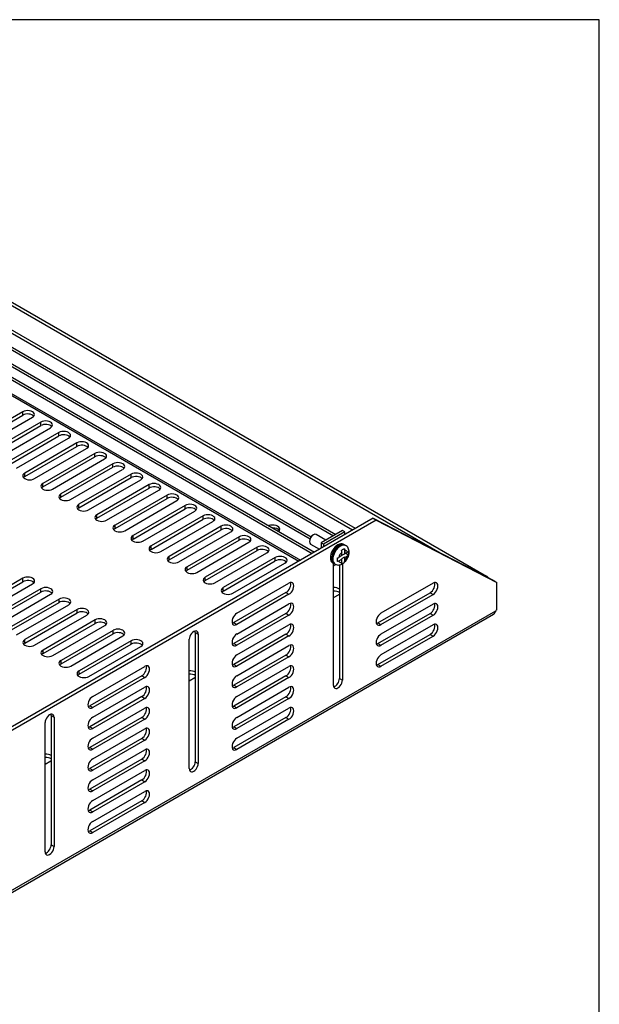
# Model space of a CAD drawing. Header units: inches. Extents: x 0 to 80, y 0 to 59.8.
# Tile 16 of 16: x 70 to 80, y 42.9 to 59.8. Entities that reach past the tile are written whole.
import ezdxf

# ---------------------------------------------------------------- set-up
doc = ezdxf.new("R2010")
doc.units = ezdxf.units.IN
doc.header["$MEASUREMENT"] = 0
for name, color, linetype in [('COM56860-2', 7, 'Continuous'), ('COM56863', 7, 'Continuous'), ('Default', 7, 'Continuous'), ('SCS19498', 7, 'Continuous')]:
    doc.layers.add(name, color=color, linetype=linetype)

# ---------------------------------------------------------------- blocks, each defined once
blk = doc.blocks.new('SE5')
at = {"layer": 'COM56860-2', "color": 7, "linetype": 'Continuous'}
for p, q in [((66.092, 57.081), (77.266, 50.63)), ((66.143, 57.111), (78.062, 50.229)), ((75.761, 51.018), (65.915, 56.702)), ((75.812, 51.047), (65.93, 56.752)), ((70.101, 53.053), (69.207, 52.537)), ((69.207, 52.478), (70.101, 52.994)), ((69.373, 52.441), (70.268, 52.957)), ((70.101, 52.994), (70.101, 53.053)), ((70.411, 52.874), (69.517, 52.358)), ((69.517, 52.299), (70.411, 52.815)), ((69.683, 52.262), (70.577, 52.778)), ((70.411, 52.815), (70.411, 52.874)), ((70.721, 52.695), (69.826, 52.179)), ((69.826, 52.12), (70.721, 52.637)), ((69.992, 52.083), (70.887, 52.599)), ((70.721, 52.637), (70.721, 52.695)), ((71.03, 52.517), (70.136, 52)), ((70.136, 51.941), (71.03, 52.458)), ((70.302, 51.904), (71.197, 52.421)), ((71.03, 52.458), (71.03, 52.517)), ((71.34, 52.338), (70.446, 51.821)), ((70.446, 51.762), (71.34, 52.279)), ((70.612, 51.725), (71.506, 52.242)), ((71.34, 52.279), (71.34, 52.338)), ((71.65, 52.159), (70.755, 51.642)), ((70.755, 51.584), (71.65, 52.1)), ((70.922, 51.547), (71.816, 52.063)), ((71.65, 52.1), (71.65, 52.159)), ((70.136, 51.941), (70.136, 52)), ((71.96, 51.98), (71.065, 51.464)), ((71.065, 51.405), (71.96, 51.921)), ((71.96, 51.921), (71.96, 51.98)), ((70.446, 51.762), (70.446, 51.821)), ((71.231, 51.368), (72.126, 51.884)), ((72.269, 51.801), (71.375, 51.285)), ((71.375, 51.226), (72.269, 51.742)), ((72.269, 51.742), (72.269, 51.801)), ((70.755, 51.584), (70.755, 51.642)), ((71.541, 51.189), (72.436, 51.705)), ((72.579, 51.622), (71.685, 51.106)), ((71.685, 51.047), (72.579, 51.564)), ((72.579, 51.564), (72.579, 51.622)), ((71.065, 51.405), (71.065, 51.464)), ((71.851, 51.01), (72.745, 51.527)), ((72.889, 51.444), (71.994, 50.927)), ((71.994, 50.868), (72.889, 51.385)), ((72.889, 51.385), (72.889, 51.444)), ((76.117, 51.224), (67.708, 46.369)), ((71.375, 51.226), (71.375, 51.285)), ((72.16, 50.831), (73.055, 51.348)), ((73.198, 51.265), (72.304, 50.748)), ((73.198, 51.206), (73.198, 51.265)), ((76.117, 51.224), (76.168, 51.194)), ((76.117, 51.224), (78.188, 50.153)), ((76.168, 51.194), (67.759, 46.339)), ((71.685, 51.047), (71.685, 51.106)), ((72.304, 50.69), (73.198, 51.206)), ((72.47, 50.652), (73.365, 51.169)), ((73.508, 51.086), (72.614, 50.57)), ((73.508, 51.027), (73.508, 51.086)), ((76.168, 51.194), (78.239, 50.124)), ((71.994, 50.868), (71.994, 50.927)), ((72.614, 50.511), (73.508, 51.027)), ((72.78, 50.474), (73.674, 50.99)), ((73.818, 50.907), (72.923, 50.391)), ((73.818, 50.848), (73.818, 50.907)), ((72.304, 50.69), (72.304, 50.748)), ((72.923, 50.332), (73.818, 50.848)), ((73.09, 50.295), (73.984, 50.811)), ((74.128, 50.728), (73.233, 50.212)), ((74.128, 50.67), (74.128, 50.728)), ((72.614, 50.511), (72.614, 50.57)), ((73.233, 50.153), (74.128, 50.67)), ((73.399, 50.116), (74.294, 50.632)), ((74.437, 50.55), (73.543, 50.033)), ((74.437, 50.491), (74.437, 50.55)), ((72.923, 50.332), (72.923, 50.391)), ((73.543, 49.974), (74.437, 50.491)), ((73.709, 49.937), (74.603, 50.454)), ((75.435, 48.355), (75.435, 50.452)), ((75.538, 50.424), (75.538, 48.474)), ((75.589, 50.443), (75.589, 48.444)), ((73.233, 50.153), (73.233, 50.212)), ((78.052, 50.224), (78.062, 50.229)), ((70.104, 50.194), (69.21, 49.677)), ((69.21, 49.618), (70.104, 50.135)), ((69.376, 49.581), (70.27, 50.098)), ((70.104, 50.135), (70.104, 50.194)), ((73.543, 49.974), (73.543, 50.033)), ((73.777, 49.594), (74.671, 50.111)), ((77.146, 50.109), (76.251, 49.592)), ((78.188, 50.153), (78.239, 50.124)), ((78.239, 49.653), (78.239, 50.124)), ((70.414, 50.015), (69.519, 49.498)), ((69.519, 49.44), (70.414, 49.956)), ((69.686, 49.402), (70.58, 49.919)), ((70.414, 49.956), (70.414, 50.015)), ((74.62, 49.948), (73.726, 49.432)), ((74.671, 49.919), (73.777, 49.402)), ((74.62, 49.948), (74.671, 49.919)), ((75.435, 49.861), (75.533, 49.917)), ((76.2, 49.43), (77.095, 49.946)), ((76.251, 49.401), (77.146, 49.917)), ((77.095, 49.946), (77.146, 49.917)), ((70.724, 49.836), (69.829, 49.32)), ((69.829, 49.261), (70.724, 49.777)), ((69.995, 49.224), (70.89, 49.74)), ((70.724, 49.777), (70.724, 49.836)), ((73.777, 49.236), (74.671, 49.753)), ((77.146, 49.751), (76.251, 49.235)), ((68.266, 43.889), (78.224, 49.637)), ((68.266, 43.852), (78.185, 49.578)), ((71.033, 49.657), (70.139, 49.141)), ((70.139, 49.082), (71.033, 49.598)), ((70.305, 49.045), (71.199, 49.561)), ((71.033, 49.598), (71.033, 49.657)), ((74.62, 49.59), (73.726, 49.074)), ((74.671, 49.561), (73.777, 49.045)), ((74.62, 49.59), (74.671, 49.561)), ((76.2, 49.072), (77.095, 49.589)), ((76.251, 49.043), (77.146, 49.559)), ((77.095, 49.589), (77.146, 49.559)), ((71.343, 49.478), (70.449, 48.962)), ((70.449, 48.903), (71.343, 49.42)), ((70.615, 48.866), (71.509, 49.382)), ((71.343, 49.42), (71.343, 49.478)), ((73.726, 49.432), (73.777, 49.402)), ((73.777, 48.879), (74.671, 49.395)), ((76.2, 49.43), (76.251, 49.401)), ((77.146, 49.394), (76.251, 48.877)), ((71.653, 49.3), (70.758, 48.783)), ((70.758, 48.724), (71.653, 49.241)), ((70.924, 48.687), (71.819, 49.204)), ((71.653, 49.241), (71.653, 49.3)), ((73.063, 49.265), (73.063, 47.045)), ((73.063, 49.265), (73.114, 49.236)), ((73.114, 49.236), (73.114, 47.015)), ((74.62, 49.233), (73.726, 48.716)), ((74.671, 49.203), (73.777, 48.687)), ((74.62, 49.233), (74.671, 49.203)), ((76.2, 48.715), (77.095, 49.231)), ((76.251, 48.685), (77.146, 49.202)), ((77.095, 49.231), (77.146, 49.202)), ((70.139, 49.082), (70.139, 49.141)), ((71.962, 49.121), (71.068, 48.604)), ((71.068, 48.545), (71.962, 49.062)), ((71.234, 48.508), (72.129, 49.025)), ((71.962, 49.062), (71.962, 49.121)), ((72.96, 46.926), (72.96, 49.147)), ((73.726, 49.074), (73.777, 49.045)), ((73.777, 48.521), (74.671, 49.038)), ((76.2, 49.072), (76.251, 49.043)), ((70.449, 48.903), (70.449, 48.962)), ((74.62, 48.875), (73.726, 48.359)), ((74.62, 48.875), (74.671, 48.846)), ((70.758, 48.724), (70.758, 48.783)), ((71.302, 48.165), (72.196, 48.682)), ((73.726, 48.716), (73.777, 48.687)), ((74.671, 48.846), (73.777, 48.329)), ((76.2, 48.715), (76.251, 48.685)), ((71.068, 48.545), (71.068, 48.604)), ((72.145, 48.519), (71.251, 48.003)), ((72.145, 48.519), (72.196, 48.49)), ((74.62, 48.518), (73.726, 48.001)), ((73.777, 48.164), (74.671, 48.68)), ((74.62, 48.518), (74.671, 48.488)), ((72.196, 48.49), (71.302, 47.973)), ((72.96, 48.432), (73.058, 48.488)), ((73.726, 48.359), (73.777, 48.329)), ((74.671, 48.488), (73.777, 47.972)), ((75.538, 48.474), (75.589, 48.444)), ((71.302, 47.808), (72.196, 48.324)), ((73.777, 47.806), (74.671, 48.322)), ((72.145, 48.162), (71.251, 47.645)), ((72.196, 48.132), (71.302, 47.616)), ((72.145, 48.162), (72.196, 48.132)), ((74.62, 48.16), (73.726, 47.643)), ((74.671, 48.131), (73.777, 47.614)), ((74.62, 48.16), (74.671, 48.131)), ((70.589, 47.836), (70.589, 45.616)), ((70.589, 47.836), (70.639, 47.807)), ((71.251, 48.003), (71.302, 47.973)), ((71.302, 47.45), (72.196, 47.966)), ((73.726, 48.001), (73.777, 47.972)), ((73.777, 47.448), (74.671, 47.965)), ((70.485, 45.498), (70.485, 47.718)), ((70.639, 47.807), (70.639, 45.587)), ((72.145, 47.804), (71.251, 47.287)), ((72.196, 47.775), (71.302, 47.258)), ((72.145, 47.804), (72.196, 47.775)), ((74.62, 47.802), (73.726, 47.286)), ((74.671, 47.773), (73.777, 47.256)), ((74.62, 47.802), (74.671, 47.773)), ((71.251, 47.645), (71.302, 47.616)), ((71.302, 47.092), (72.196, 47.609)), ((73.726, 47.643), (73.777, 47.614)), ((72.145, 47.446), (71.251, 46.93)), ((72.196, 47.417), (71.302, 46.9)), ((72.145, 47.446), (72.196, 47.417)), ((71.251, 47.287), (71.302, 47.258)), ((71.302, 46.735), (72.196, 47.251)), ((73.726, 47.286), (73.777, 47.256)), ((70.485, 47.003), (70.583, 47.059)), ((72.145, 47.089), (71.251, 46.572)), ((72.196, 47.059), (71.302, 46.543)), ((72.145, 47.089), (72.196, 47.059)), ((73.063, 47.045), (73.114, 47.015)), ((71.251, 46.93), (71.302, 46.9)), ((71.302, 46.377), (72.196, 46.894)), ((72.145, 46.731), (71.251, 46.215)), ((72.196, 46.702), (71.302, 46.185)), ((72.145, 46.731), (72.196, 46.702)), ((71.251, 46.572), (71.302, 46.543)), ((71.302, 46.019), (72.196, 46.536)), ((72.145, 46.373), (71.251, 45.857)), ((72.196, 46.344), (71.302, 45.828)), ((72.145, 46.373), (72.196, 46.344)), ((71.251, 46.215), (71.302, 46.185)), ((71.251, 45.857), (71.302, 45.828)), ((70.589, 45.616), (70.639, 45.587))]:
    blk.add_line(p, q, dxfattribs=at)
for centre, major_axis, start_param, end_param in [((70.184, 53.005), (-0.118, 0), 2.356194, 5.497787), ((70.184, 52.946), (-0.118, 0), 3.589734, 5.497787), ((70.494, 52.826), (-0.118, 0), 2.356194, 5.497787), ((70.494, 52.767), (-0.117, 0), 3.589734, 5.497787), ((70.804, 52.647), (-0.118, 0), 2.356194, 5.497787), ((70.804, 52.589), (-0.118, 0), 3.589734, 5.497787), ((71.114, 52.469), (-0.118, 0), 2.356194, 5.497787), ((71.114, 52.41), (-0.118, 0), 3.589734, 5.497787), ((71.423, 52.29), (-0.118, 0), 2.356194, 5.497787), ((71.423, 52.231), (-0.118, 0), 3.589734, 5.497787), ((71.733, 52.111), (-0.118, 0), 2.356194, 5.497787), ((71.733, 52.052), (-0.117, 0), 3.589734, 5.497787), ((70.219, 51.952), (0.118, 0), 2.356194, 5.497787), ((70.219, 51.893), (0.118, 0), 2.356194, 2.693452), ((72.043, 51.932), (-0.118, 0), 2.356194, 5.497787), ((72.043, 51.873), (-0.118, 0), 3.589734, 5.497787), ((70.529, 51.773), (0.117, 0), 2.356194, 5.497787), ((70.529, 51.715), (0.118, 0), 2.356194, 2.693452), ((72.352, 51.753), (-0.118, 0), 2.356194, 5.497787), ((72.352, 51.695), (-0.118, 0), 3.589734, 5.497787), ((70.839, 51.594), (0.117, 0), 2.356194, 5.497787), ((70.839, 51.536), (0.118, 0), 2.356194, 2.693452), ((72.662, 51.574), (-0.118, 0), 2.356194, 5.497787), ((72.662, 51.516), (-0.118, 0), 3.589734, 5.497787), ((71.148, 51.416), (0.117, 0), 2.356194, 5.497787), ((71.148, 51.357), (0.118, 0), 2.356194, 2.693452), ((72.972, 51.396), (-0.118, 0), 2.356194, 5.497787), ((72.972, 51.337), (-0.118, 0), 3.589734, 5.497787), ((71.458, 51.237), (0.117, 0), 2.356194, 5.497787), ((71.458, 51.178), (0.118, 0), 2.356194, 2.693452), ((73.282, 51.217), (-0.118, 0), 2.356194, 5.497787), ((73.282, 51.158), (-0.117, 0), 3.589734, 5.497787), ((71.768, 51.058), (0.118, 0), 2.356194, 5.497787), ((71.768, 50.999), (0.118, 0), 2.356194, 2.693452), ((73.591, 51.038), (-0.118, 0), 2.356194, 5.497787), ((73.591, 50.979), (-0.118, 0), 3.589734, 5.497787), ((72.077, 50.879), (0.117, 0), 2.356194, 5.497787), ((73.901, 50.859), (-0.118, 0), 2.356194, 5.497787), ((72.077, 50.82), (0.117, 0), 2.356194, 2.693452), ((72.387, 50.7), (0.118, 0), 2.356194, 5.497787), ((73.901, 50.8), (-0.117, 0), 3.589734, 5.497787), ((74.211, 50.68), (-0.118, 0), 2.356194, 5.497787), ((72.387, 50.642), (0.118, 0), 2.356194, 2.693452), ((72.697, 50.522), (0.117, 0), 2.356194, 5.497787), ((74.211, 50.622), (-0.118, 0), 3.589734, 5.497787), ((74.52, 50.502), (-0.118, 0), 2.356194, 5.497787), ((72.697, 50.463), (0.117, 0), 2.356194, 2.693452), ((73.006, 50.343), (0.118, 0), 2.356194, 5.497787), ((74.52, 50.443), (-0.118, 0), 3.589734, 5.497787), ((70.187, 50.146), (-0.118, 0), 2.356194, 5.497787), ((73.006, 50.284), (0.118, 0), 2.356194, 2.693452), ((73.316, 50.164), (0.118, 0), 2.356194, 5.497787), ((78.062, 50.025), (-0.125, 0.217), 5.221039, 5.497787), ((70.187, 50.087), (-0.118, 0), 3.589734, 5.497787), ((70.497, 49.967), (-0.118, 0), 2.356194, 5.497787), ((73.316, 50.105), (0.118, 0), 2.356194, 2.693452), ((73.626, 49.985), (0.118, 0), 2.356194, 5.497787), ((74.62, 50.044), (-0.059, -0.102), 0.785398, 2.693452), ((74.671, 50.015), (-0.059, -0.102), 0.785398, 3.926991), ((75.45, 49.965), (-0.118, 0), 3.856353, 4.836072), ((77.095, 50.042), (-0.059, -0.102), 0.785398, 2.693452), ((77.146, 50.013), (-0.059, -0.102), 0.785398, 3.926991), ((70.497, 49.908), (-0.118, 0), 3.589734, 5.497787), ((73.626, 49.926), (0.118, 0), 2.356194, 2.693452), ((75.45, 49.906), (-0.117, 0), 3.856353, 4.836072), ((75.45, 49.965), (-0.118, 0), -3.926991, -3.856353), ((70.807, 49.788), (-0.118, 0), 2.356194, 5.497787), ((70.807, 49.729), (-0.118, 0), 3.589734, 5.497787), ((74.62, 49.686), (-0.059, -0.102), 0.785398, 2.693452), ((74.671, 49.657), (-0.059, -0.102), 0.785398, 3.926991), ((77.095, 49.685), (-0.059, -0.102), 0.785398, 2.693452), ((77.146, 49.655), (-0.059, -0.102), 0.785398, 3.926991), ((71.116, 49.609), (-0.118, 0), 2.356194, 5.497787), ((71.116, 49.55), (-0.118, 0), 3.589734, 5.497787), ((73.777, 49.498), (0.059, 0.102), 0.785398, 3.926991), ((76.251, 49.497), (0.059, 0.102), 0.785398, 3.926991), ((78.245, 49.613), (0.0275, 0.0476), 0.960641, 1.381623), ((71.426, 49.43), (-0.118, 0), 2.356194, 5.497787), ((71.426, 49.372), (-0.118, 0), 3.589734, 5.497787), ((73.726, 49.528), (0.059, 0.102), 3.589734, 3.926991), ((74.62, 49.329), (-0.059, -0.102), 0.785398, 2.693452), ((74.671, 49.299), (-0.059, -0.102), 0.785398, 3.926991), ((76.2, 49.526), (0.059, 0.102), 3.589734, 3.926991), ((77.095, 49.327), (-0.059, -0.102), 0.785398, 2.693452), ((77.146, 49.298), (-0.059, -0.102), 0.785398, 3.926991), ((71.736, 49.252), (-0.118, 0), 2.356194, 5.497787), ((71.736, 49.193), (-0.117, 0), 3.589734, 5.497787), ((73.037, 49.191), (-0.0545, -0.0944), 2.356194, 5.497787), ((72.986, 49.221), (-0.0545, -0.0944), 2.356194, 2.655607), ((73.777, 49.141), (0.059, 0.102), 0.785398, 3.926991), ((76.251, 49.139), (0.059, 0.102), 0.785398, 3.926991), ((70.222, 49.093), (0.118, 0), 2.356194, 5.497787), ((70.222, 49.034), (0.117, 0), 2.356194, 2.693452), ((72.046, 49.073), (-0.118, 0), 2.356194, 5.497787), ((72.046, 49.014), (-0.118, 0), 3.589734, 5.497787), ((73.726, 49.17), (0.059, 0.102), 3.589734, 3.926991), ((74.62, 48.971), (-0.059, -0.102), 0.785398, 2.693452), ((74.671, 48.942), (-0.059, -0.102), 0.785398, 3.926991), ((76.2, 49.168), (0.059, 0.102), 3.589734, 3.926991), ((70.532, 48.914), (0.118, 0), 2.356194, 5.497787), ((70.532, 48.855), (0.118, 0), 2.356194, 2.693452), ((73.777, 48.783), (0.059, 0.102), 0.785398, 3.926991), ((76.251, 48.781), (0.059, 0.102), 0.785398, 3.926991), ((70.841, 48.735), (0.118, 0), 2.356194, 5.497787), ((70.841, 48.676), (0.118, 0), 2.356194, 2.693452), ((72.145, 48.615), (-0.059, -0.102), 0.785398, 2.693452), ((72.196, 48.586), (-0.059, -0.102), 0.785398, 3.926991), ((73.726, 48.812), (0.059, 0.102), 3.589734, 3.926991), ((74.62, 48.613), (-0.059, -0.102), 0.785398, 2.693452), ((74.671, 48.584), (-0.059, -0.102), 0.785398, 3.926991), ((76.2, 48.811), (0.059, 0.102), 3.589734, 3.926991), ((71.151, 48.556), (0.118, 0), 2.356194, 5.497787), ((71.151, 48.498), (0.117, 0), 2.356194, 2.693452), ((72.975, 48.536), (-0.118, 0), 3.856353, 4.836072), ((72.975, 48.478), (-0.117, 0), 3.856353, 4.836072), ((73.777, 48.425), (0.059, 0.102), 0.785398, 3.926991), ((72.975, 48.536), (-0.118, 0), -3.926991, -3.856353), ((73.726, 48.455), (0.059, 0.102), 3.589734, 3.926991), ((75.512, 48.4), (0.0545, 0.0944), 2.356194, 5.497787), ((75.461, 48.429), (0.0545, 0.0944), 3.627578, 5.497787), ((72.145, 48.257), (-0.059, -0.102), 0.785398, 2.693452), ((72.196, 48.228), (-0.059, -0.102), 0.785398, 3.926991), ((74.62, 48.256), (-0.059, -0.102), 0.785398, 2.693452), ((74.671, 48.226), (-0.059, -0.102), 0.785398, 3.926991), ((71.302, 48.069), (0.059, 0.102), 0.785398, 3.926991), ((73.777, 48.068), (0.059, 0.102), 0.785398, 3.926991), ((70.562, 47.762), (-0.0545, -0.0944), 2.356194, 5.497787), ((70.511, 47.792), (-0.0545, -0.0944), 2.356194, 2.655607), ((71.251, 48.099), (0.059, 0.102), 3.589734, 3.926991), ((72.145, 47.9), (-0.059, -0.102), 0.785398, 2.693452), ((72.196, 47.87), (-0.059, -0.102), 0.785398, 3.926991), ((73.726, 48.097), (0.059, 0.102), 3.589734, 3.926991), ((74.62, 47.898), (-0.059, -0.102), 0.785398, 2.693452), ((74.671, 47.869), (-0.059, -0.102), 0.785398, 3.926991), ((71.302, 47.712), (0.059, 0.102), 0.785398, 3.926991), ((73.777, 47.71), (0.059, 0.102), 0.785398, 3.926991), ((71.251, 47.741), (0.059, 0.102), 3.589734, 3.926991), ((72.145, 47.542), (-0.059, -0.102), 0.785398, 2.693452), ((72.196, 47.513), (-0.059, -0.102), 0.785398, 3.926991), ((73.726, 47.739), (0.059, 0.102), 3.589734, 3.926991), ((71.302, 47.354), (0.059, 0.102), 0.785398, 3.926991), ((73.777, 47.352), (0.059, 0.102), 0.785398, 3.926991), ((70.5, 47.107), (-0.118, 0), 3.856353, 4.836072), ((71.251, 47.383), (0.059, 0.102), 3.589734, 3.926991), ((72.145, 47.185), (-0.059, -0.102), 0.785398, 2.693452), ((72.196, 47.155), (-0.059, -0.102), 0.785398, 3.926991), ((73.726, 47.382), (0.059, 0.102), 3.589734, 3.926991), ((70.5, 47.049), (-0.118, 0), 3.856353, 4.836072), ((70.5, 47.107), (-0.118, 0), -3.926991, -3.856353), ((71.302, 46.996), (0.059, 0.102), 0.785398, 3.926991), ((73.037, 46.971), (0.0545, 0.0944), 2.356194, 5.497787), ((72.986, 47), (0.0545, 0.0944), 3.627578, 5.497787), ((71.251, 47.026), (0.059, 0.102), 3.589734, 3.926991), ((72.145, 46.827), (-0.059, -0.102), 0.785398, 2.693452), ((72.196, 46.798), (-0.059, -0.102), 0.785398, 3.926991), ((71.302, 46.639), (0.059, 0.102), 0.785398, 3.926991), ((71.251, 46.668), (0.059, 0.102), 3.589734, 3.926991), ((72.145, 46.469), (-0.059, -0.102), 0.785398, 2.693452), ((72.196, 46.44), (-0.059, -0.102), 0.785398, 3.926991), ((71.302, 46.281), (0.059, 0.102), 0.785398, 3.926991), ((71.251, 46.311), (0.059, 0.102), 3.589734, 3.926991), ((71.302, 45.924), (0.059, 0.102), 0.785398, 3.926991), ((71.251, 45.953), (0.059, 0.102), 3.589734, 3.926991), ((70.562, 45.542), (0.0545, 0.0944), 2.356194, 5.497787), ((70.511, 45.571), (0.0545, 0.0944), 3.627578, 5.497787)]:
    blk.add_ellipse(centre, major_axis=major_axis, ratio=0.57735, start_param=start_param, end_param=end_param, dxfattribs=at)
blk.add_open_spline([(78.224, 49.637), (78.22, 49.631), (78.218, 49.625), (78.212, 49.613), (78.209, 49.607), (78.203, 49.597), (78.2, 49.593), (78.194, 49.585), (78.19, 49.582), (78.186, 49.579), (78.185, 49.579), (78.184, 49.578)], degree=3, knots=[0, 0, 0, 0, 0.125, 0.125, 0.25, 0.25, 0.375, 0.375, 0.5, 0.5, 0.5300992, 0.5300992, 0.5300992, 0.5300992], dxfattribs=at)
at = {"layer": 'COM56863', "color": 7, "linetype": 'Continuous'}
for p, q in [((63.465, 57.835), (75.436, 50.924)), ((63.505, 57.859), (75.476, 50.947)), ((63.019, 57.578), (75.071, 50.619)), ((63.059, 57.601), (75.111, 50.643)), ((63.594, 57.477), (75.035, 50.872)), ((63.615, 57.513), (75.055, 50.907)), ((63.019, 57.342), (74.867, 50.502)), ((63.037, 57.303), (74.842, 50.487)), ((75.591, 51.013), (75.226, 50.803)), ((75.631, 50.99), (75.267, 50.779)), ((75.631, 50.99), (75.591, 51.013)), ((75.631, 50.943), (75.631, 50.99)), ((75.226, 50.803), (75.226, 50.709)), ((75.267, 50.779), (75.226, 50.803)), ((75.267, 50.779), (75.267, 50.732)), ((75.435, 50.438), (75.448, 50.445)), ((75.435, 50.409), (75.474, 50.432))]:
    blk.add_line(p, q, dxfattribs=at)
for centre, major_axis, start_param, end_param in [((74.388, 51.035), (0.125, 0), 0, 2.103514), ((74.388, 50.988), (-0.125, 0), 3.469899, 4.713953), ((74.388, 51.035), (0.125, 0), 5.750467, 6.283185)]:
    blk.add_ellipse(centre, major_axis=major_axis, ratio=0.57735, start_param=start_param, end_param=end_param, dxfattribs=at)
at = {"layer": 'SCS19498', "color": 7, "linetype": 'Continuous'}
for p, q in [((75.306, 50.848), (75.139, 50.945)), ((75.044, 50.781), (75.198, 50.693)), ((75.625, 50.767), (75.604, 50.78)), ((75.647, 50.755), (75.643, 50.757)), ((75.579, 50.582), (75.528, 50.552)), ((75.624, 50.556), (75.573, 50.526)), ((75.579, 50.582), (75.579, 50.641)), ((75.579, 50.588), (75.624, 50.614)), ((75.624, 50.701), (75.624, 50.614)), ((75.624, 50.614), (75.63, 50.611)), ((75.624, 50.556), (75.624, 50.469)), ((75.63, 50.552), (75.624, 50.556)), ((75.63, 50.67), (75.63, 50.611)), ((75.681, 50.641), (75.63, 50.611)), ((75.63, 50.552), (75.681, 50.582)), ((75.63, 50.552), (75.63, 50.494)), ((75.649, 50.623), (75.696, 50.595)), ((75.42, 50.461), (75.441, 50.449)), ((75.459, 50.438), (75.463, 50.436)), ((75.528, 50.494), (75.579, 50.523)), ((75.573, 50.526), (75.579, 50.523)), ((75.579, 50.464), (75.579, 50.523))]:
    blk.add_line(p, q, dxfattribs=at)
for centre, radius, start, end in [((75.483, 50.631), 0.0906, 283.4788, 299.4377), ((75.154, 50.514), 0.352, 355.2073, 4.7927), ((75.484, 50.639), 0.0944, 0.7991, 19.9533), ((75.535, 50.669), 0.0944, 0.8006, 19.9517), ((75.655, 50.686), 0.0522, 298.7437, 321.854), ((75.655, 50.628), 0.0521, 298.7361, 321.8617), ((75.346, 50.625), 0.352, 355.2078, 4.7922), ((75.483, 50.573), 0.0906, 283.4791, 299.4374), ((75.531, 50.462), 0.048, 331.8403, 2.015), ((75.581, 50.492), 0.048, 331.841, 2.0143)]:
    blk.add_arc(centre, radius, start, end, dxfattribs=at)
for centre, major_axis, start_param, end_param in [((75.091, 50.863), (-0.0472, -0.0818), 3.141593, 6.283185), ((75.512, 50.62), (-0.092, -0.159), 3.141593, 6.283185), ((75.533, 50.608), (-0.092, -0.159), 3.141593, 6.283185), ((75.555, 50.596), (-0.092, -0.159), 3.144544, 6.282354), ((75.551, 50.598), (0.092, 0.159), 0, 3.141593), ((75.604, 50.567), (0.057, 0.0987), 1.106687, 2.034906), ((75.598, 50.57), (0.073, 0.127), 0.537115, 1.033681), ((75.604, 50.567), (-0.057, -0.0987), 2.677483, 3.605702), ((75.604, 50.567), (-0.057, -0.0987), 1.106687, 2.034906), ((75.551, 50.598), (0.092, 0.159), 3.141593, 3.167309), ((75.604, 50.567), (0.057, 0.0987), 2.677483, 3.605702), ((75.598, 50.57), (-0.073, -0.127), 0.537115, 1.033681)]:
    blk.add_ellipse(centre, major_axis=major_axis, ratio=0.57735, start_param=start_param, end_param=end_param, dxfattribs=at)
for points, knots in [([(75.642, 50.756), (75.639, 50.758), (75.628, 50.766), (75.602, 50.769), (75.571, 50.765), (75.538, 50.75), (75.505, 50.726), (75.474, 50.694), (75.448, 50.656), (75.428, 50.614), (75.416, 50.571), (75.412, 50.529), (75.417, 50.493), (75.431, 50.463), (75.447, 50.444), (75.459, 50.44), (75.463, 50.438)], [0, 0, 0, 0, 0.029258, 0.102502, 0.176066, 0.253646, 0.334568, 0.416181, 0.497564, 0.578951, 0.66071, 0.743283, 0.827062, 0.900902, 0.971354, 1, 1, 1, 1]), ([(75.624, 50.468), (75.632, 50.476), (75.649, 50.492), (75.673, 50.528), (75.693, 50.569), (75.705, 50.614), (75.706, 50.657), (75.698, 50.695), (75.681, 50.726), (75.662, 50.747), (75.649, 50.752), (75.646, 50.754)], [0, 0, 0, 0, 0.091662, 0.222431, 0.354099, 0.488589, 0.628659, 0.74665, 0.856963, 0.963904, 1, 1, 1, 1]), ([(75.463, 50.438), (75.47, 50.434), (75.485, 50.425), (75.515, 50.42), (75.549, 50.424), (75.583, 50.437), (75.609, 50.453), (75.621, 50.465), (75.624, 50.468)], [0, 0, 0, 0, 0.121587, 0.317962, 0.510903, 0.713162, 0.932265, 1, 1, 1, 1])]:
    blk.add_open_spline(points, degree=3, knots=knots, dxfattribs=at)

msp = doc.modelspace()

# ---------------------------------------------------------------- linework, layer by layer
at = {"layer": 'Default', "color": 7, "linetype": 'Continuous'}
for p, q in [((80, 59.783), (0, 59.783)), ((80, 0), (80, 59.783))]:
    msp.add_line(p, q, dxfattribs=at)

# ---------------------------------------------------------------- block references
at = {"layer": 'Default'}
msp.add_blockref('SE5', (0, 0), dxfattribs=at)

doc.saveas('drawing.dxf')
